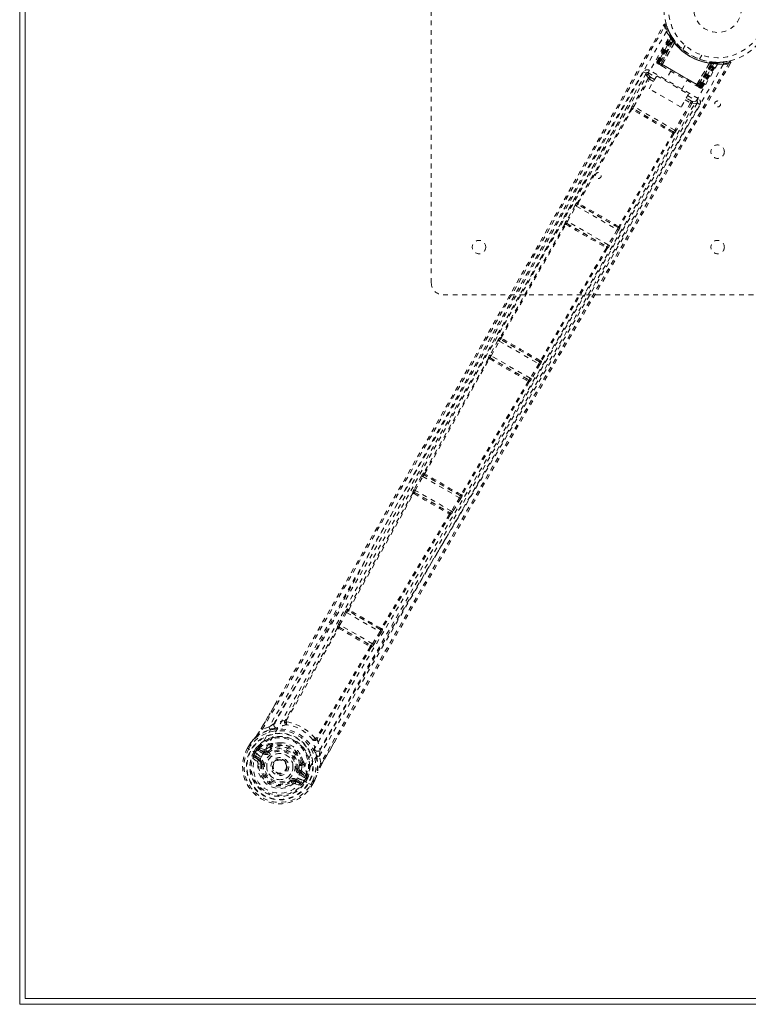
# Model space of a CAD drawing. Header units: inches. Extents: x 17.8 to 113.3, y 41.2 to 83.
# Tile 1 of 7: x 17.8 to 33.1, y 41.2 to 61.8. Entities that reach past the tile are written whole.
import ezdxf

# ---------------------------------------------------------------- set-up
doc = ezdxf.new("R2010")
doc.units = ezdxf.units.IN
doc.header["$MEASUREMENT"] = 0
doc.linetypes.add('SLD-Dashed', pattern=[0.075, 0.05, -0.025])
doc.linetypes.add('SLD-Solid', pattern=[0])

msp = doc.modelspace()

# ---------------------------------------------------------------- linework, layer by layer
at = {"color": 7, "linetype": 'SLD-Solid', "lineweight": 15}
for p, q in [((17.833, 41.206), (17.833, 82.956)), ((17.951, 41.324), (17.951, 82.837)), ((17.951, 82.837), (17.951, 41.324)), ((113.215, 41.324), (17.951, 41.324)), ((17.951, 41.324), (113.215, 41.324)), ((113.333, 41.206), (17.833, 41.206))]:
    msp.add_line(p, q, dxfattribs=at)
at = {"color": 7, "linetype": 'SLD-Dashed', "lineweight": 0}
for p, q in [((26.458, 56.331), (26.458, 67.831)), ((31.479, 61.522), (31.471, 61.536)), ((31.482, 61.515), (31.474, 61.529)), ((31.187, 60.972), (31.471, 61.507)), ((31.198, 60.965), (31.479, 61.493)), ((31.492, 61.477), (31.213, 60.953)), ((31.214, 60.956), (31.49, 61.474)), ((31.22, 60.952), (31.499, 61.435)), ((31.232, 60.946), (31.507, 61.423)), ((31.519, 61.406), (31.248, 60.936)), ((31.272, 60.922), (31.531, 61.41)), ((31.532, 61.409), (31.273, 60.922)), ((31.297, 60.908), (31.554, 61.365)), ((31.556, 61.361), (31.299, 60.907)), ((31.479, 61.493), (31.471, 61.507)), ((31.53, 61.441), (31.489, 61.504)), ((31.531, 61.41), (31.49, 61.474)), ((31.519, 61.406), (31.542, 61.423)), ((31.524, 61.449), (31.523, 61.451)), ((31.531, 61.44), (31.53, 61.441)), ((31.532, 61.438), (31.531, 61.439)), ((31.531, 61.41), (31.532, 61.409)), ((31.556, 61.361), (31.554, 61.365)), ((31.573, 61.382), (31.569, 61.387)), ((31.78, 61.306), (31.732, 61.222)), ((32.078, 61.022), (32.126, 61.106)), ((31.187, 60.972), (31.198, 60.965)), ((31.232, 60.946), (31.198, 60.965)), ((31.214, 60.956), (31.272, 60.922)), ((32.1, 60.444), (31.221, 60.952)), ((31.226, 60.916), (31.273, 60.889)), ((31.232, 60.946), (32.088, 60.451)), ((32.072, 60.46), (31.248, 60.936)), ((31.273, 60.922), (31.272, 60.922)), ((31.297, 60.908), (31.299, 60.907)), ((32.021, 60.49), (32.286, 60.94)), ((32.29, 60.94), (32.023, 60.489)), ((32.047, 60.475), (32.339, 60.943)), ((32.341, 60.943), (32.048, 60.474)), ((32.072, 60.46), (32.344, 60.93)), ((32.088, 60.451), (32.364, 60.928)), ((32.379, 60.927), (32.1, 60.444)), ((32.104, 60.438), (32.419, 60.942)), ((32.106, 60.441), (32.417, 60.939)), ((32.122, 60.432), (32.439, 60.939)), ((32.134, 60.425), (32.455, 60.939)), ((32.29, 60.94), (32.286, 60.94)), ((32.316, 60.964), (32.35, 60.96)), ((32.339, 60.943), (32.341, 60.943)), ((32.417, 60.939), (32.341, 60.943)), ((32.347, 60.959), (32.344, 60.93)), ((32.365, 60.957), (32.367, 60.957)), ((32.368, 60.957), (32.367, 60.957)), ((32.443, 60.953), (32.368, 60.957)), ((32.381, 60.956), (32.379, 60.927)), ((32.436, 60.954), (32.556, 60.957)), ((32.455, 60.939), (32.439, 60.939)), ((32.48, 60.953), (32.464, 60.953)), ((32.583, 60.96), (32.559, 60.956)), ((32.564, 60.958), (32.696, 60.978)), ((32.728, 60.934), (32.702, 60.949)), ((30.959, 60.724), (30.906, 60.754)), ((30.958, 60.722), (30.957, 60.721)), ((30.966, 60.733), (30.959, 60.724)), ((30.966, 60.733), (30.96, 60.725)), ((31, 60.735), (31.164, 60.641)), ((32.053, 60.197), (31.03, 60.787)), ((31.477, 60.771), (31.361, 60.569)), ((31.004, 60.615), (30.675, 60.042)), ((30.701, 60.028), (31.03, 60.6)), ((31.025, 60.4), (31.182, 60.672)), ((31.113, 60.552), (31.03, 60.6)), ((31.135, 60.591), (31.051, 60.64)), ((31.182, 60.672), (31.848, 60.288)), ((31.698, 60.374), (31.815, 60.576)), ((32.021, 60.49), (32.023, 60.489)), ((31.691, 60.016), (31.025, 60.4)), ((31.848, 60.288), (31.691, 60.016)), ((32.007, 60.465), (32.001, 60.468)), ((32.019, 60.458), (32.066, 60.431)), ((32.048, 60.474), (32.047, 60.475)), ((32.048, 60.474), (32.106, 60.441)), ((32.086, 60.421), (32.1, 60.444)), ((32.134, 60.425), (32.1, 60.444)), ((32.122, 60.432), (32.134, 60.425)), ((31.89, 60.103), (31.559, 59.533)), ((31.916, 60.088), (31.585, 59.518)), ((31.779, 60.168), (31.89, 60.103)), ((31.914, 60.141), (31.801, 60.206)), ((31.83, 60.256), (32.023, 60.145)), ((32.031, 60.101), (32.032, 60.102)), ((32.033, 60.104), (32.037, 60.114)), ((32.033, 60.105), (32.037, 60.114)), ((32.085, 60.073), (32.033, 60.104)), ((30.646, 59.973), (29.519, 58.018)), ((29.537, 58.006), (30.664, 59.962)), ((30.645, 59.974), (30.646, 59.973)), ((30.686, 59.984), (30.686, 59.985)), ((31.53, 59.498), (30.686, 59.985)), ((31.559, 59.533), (30.701, 60.028)), ((31.52, 59.467), (30.39, 57.514)), ((31.539, 59.457), (30.409, 57.504)), ((31.53, 59.498), (31.529, 59.498)), ((31.54, 59.457), (31.539, 59.457)), ((29.519, 58.018), (29.515, 58.018)), ((29.471, 57.957), (29.288, 57.634)), ((29.314, 57.62), (29.497, 57.942)), ((29.497, 57.942), (30.355, 57.447)), ((29.526, 57.977), (29.53, 57.977)), ((30.371, 57.489), (29.526, 57.977)), ((29.533, 57.975), (29.534, 57.975)), ((30.167, 57.127), (29.314, 57.62)), ((29.259, 57.564), (27.904, 55.187)), ((27.922, 55.175), (29.277, 57.552)), ((29.258, 57.565), (29.259, 57.564)), ((29.3, 57.575), (29.299, 57.577)), ((29.299, 57.577), (30.138, 57.092)), ((29.303, 57.573), (29.303, 57.573)), ((30.355, 57.447), (30.167, 57.127)), ((30.38, 57.432), (30.193, 57.112)), ((30.365, 57.495), (30.366, 57.495)), ((30.369, 57.493), (30.371, 57.489)), ((30.409, 57.504), (30.412, 57.5)), ((30.127, 57.061), (28.746, 54.699)), ((30.147, 57.051), (28.766, 54.69)), ((30.132, 57.094), (30.132, 57.094)), ((30.138, 57.092), (30.136, 57.092)), ((30.148, 57.051), (30.147, 57.051)), ((38.208, 56.081), (26.708, 56.081)), ((27.856, 55.126), (27.684, 54.818)), ((27.904, 55.187), (27.899, 55.188)), ((27.91, 55.147), (27.915, 55.147)), ((28.728, 54.675), (27.91, 55.147)), ((27.918, 55.145), (27.918, 55.145)), ((27.71, 54.803), (27.882, 55.111)), ((27.882, 55.111), (28.711, 54.633)), ((27.655, 54.747), (26.304, 52.344)), ((26.323, 52.331), (27.673, 54.735)), ((27.654, 54.749), (27.655, 54.747)), ((27.696, 54.759), (27.695, 54.76)), ((27.695, 54.76), (28.5, 54.295)), ((27.7, 54.756), (27.699, 54.756)), ((28.53, 54.33), (27.71, 54.803)), ((28.711, 54.633), (28.53, 54.33)), ((28.736, 54.618), (28.556, 54.315)), ((28.722, 54.681), (28.722, 54.681)), ((28.725, 54.679), (28.728, 54.675)), ((28.766, 54.69), (28.769, 54.685)), ((28.495, 54.297), (28.495, 54.297)), ((28.5, 54.295), (28.499, 54.295)), ((28.489, 54.264), (27.083, 51.893)), ((28.509, 54.254), (27.103, 51.883)), ((28.511, 54.254), (28.509, 54.254)), ((26.254, 52.283), (26.097, 51.996)), ((26.123, 51.981), (26.28, 52.269)), ((26.28, 52.269), (27.05, 51.824)), ((26.304, 52.344), (26.297, 52.345)), ((26.308, 52.304), (26.315, 52.304)), ((27.067, 51.866), (26.308, 52.304)), ((26.068, 51.926), (26.069, 51.924)), ((26.111, 51.936), (26.109, 51.938)), ((26.109, 51.938), (26.849, 51.511)), ((26.88, 51.545), (26.123, 51.981)), ((27.05, 51.824), (26.88, 51.545)), ((27.063, 51.872), (27.067, 51.866)), ((27.103, 51.883), (27.107, 51.877)), ((27.075, 51.809), (26.905, 51.529)), ((26.849, 51.511), (26.846, 51.511)), ((26.859, 51.469), (26.857, 51.469)), ((24.657, 49.433), (24.516, 49.174)), ((24.542, 49.16), (24.683, 49.419)), ((24.683, 49.419), (25.381, 49.016)), ((24.713, 49.492), (24.701, 49.494)), ((24.713, 49.454), (24.724, 49.452)), ((25.396, 49.059), (24.713, 49.454)), ((24.734, 49.472), (24.734, 49.472)), ((24.516, 49.174), (24.504, 49.149)), ((25.227, 48.765), (24.542, 49.16)), ((24.493, 49.099), (23.401, 47.167)), ((23.42, 47.153), (24.512, 49.086)), ((24.49, 49.103), (24.493, 49.099)), ((24.52, 49.087), (24.52, 49.087)), ((24.534, 49.111), (24.531, 49.115)), ((24.531, 49.115), (25.193, 48.733)), ((25.381, 49.016), (25.227, 48.765)), ((25.406, 49.001), (25.252, 48.749)), ((25.389, 49.068), (25.396, 49.059)), ((25.429, 49.078), (25.436, 49.07)), ((25.193, 48.733), (25.189, 48.734)), ((25.252, 48.749), (25.237, 48.726)), ((25.178, 48.702), (24.05, 46.789)), ((25.199, 48.692), (24.072, 46.78)), ((25.203, 48.691), (25.199, 48.692)), ((22.893, 46.985), (23.18, 47.482)), ((23.388, 47.154), (23.388, 47.154)), ((23.419, 47.153), (23.419, 47.152)), ((23.06, 47.022), (22.919, 46.971)), ((22.67, 46.683), (22.672, 46.687)), ((23.115, 46.66), (23.135, 46.671)), ((24.05, 46.788), (24.05, 46.789)), ((24.066, 46.763), (24.066, 46.763)), ((24.472, 46.775), (24.168, 46.249)), ((22.606, 46.576), (22.646, 46.643)), ((22.606, 46.576), (22.61, 46.574)), ((22.648, 46.643), (22.608, 46.575)), ((22.656, 46.547), (22.61, 46.574)), ((22.671, 46.628), (22.632, 46.561)), ((22.646, 46.643), (22.646, 46.643)), ((22.802, 46.463), (22.656, 46.547)), ((22.737, 46.5), (22.774, 46.563)), ((22.799, 46.547), (22.763, 46.486)), ((22.768, 46.483), (22.763, 46.486)), ((22.806, 46.549), (22.768, 46.483)), ((22.768, 46.483), (22.768, 46.483)), ((22.774, 46.563), (22.775, 46.564)), ((22.775, 46.564), (22.799, 46.548)), ((22.8, 46.548), (22.816, 46.569)), ((22.8, 46.548), (22.814, 46.562)), ((22.802, 46.463), (22.802, 46.463)), ((22.814, 46.562), (22.806, 46.549)), ((22.835, 46.58), (22.831, 46.578)), ((22.943, 46.457), (22.831, 46.522)), ((22.835, 46.58), (22.848, 46.584)), ((22.835, 46.58), (22.835, 46.58)), ((22.846, 46.548), (22.97, 46.504)), ((22.958, 46.483), (22.846, 46.548)), ((22.849, 46.584), (22.848, 46.584)), ((22.849, 46.584), (22.849, 46.584)), ((22.96, 46.545), (22.849, 46.584)), ((22.943, 46.457), (22.958, 46.483)), ((22.97, 46.504), (22.958, 46.483)), ((23.079, 46.609), (22.995, 46.551)), ((23.117, 46.567), (23.039, 46.513)), ((23.039, 46.513), (23.056, 46.489)), ((23.099, 46.642), (23.079, 46.609)), ((23.117, 46.628), (23.098, 46.594)), ((22.722, 46.367), (22.813, 46.288)), ((22.857, 46.308), (22.766, 46.384)), ((22.766, 46.384), (22.867, 46.325)), ((22.781, 46.41), (22.882, 46.351)), ((22.828, 46.248), (22.887, 46.24)), ((22.857, 46.308), (22.867, 46.325)), ((22.887, 46.24), (22.887, 46.248)), ((22.911, 46.237), (22.887, 46.24)), ((23.144, 46.26), (23.148, 46.268)), ((23.148, 46.268), (23.156, 46.28)), ((23.727, 46.231), (23.746, 46.265)), ((23.768, 46.255), (23.749, 46.222)), ((23.775, 46.301), (23.776, 46.279)), ((24.143, 46.265), (24.117, 46.412)), ((23.657, 46.143), (23.686, 46.139)), ((23.686, 46.139), (23.694, 46.235)), ((23.686, 46.139), (23.687, 46.116)), ((23.713, 46.076), (23.701, 46.054)), ((23.812, 45.99), (23.701, 46.054)), ((23.713, 46.076), (23.812, 45.99)), ((23.753, 46.087), (23.843, 46.01)), ((24.079, 46.074), (24.073, 46.057)), ((23.526, 45.871), (23.511, 45.89)), ((23.599, 45.879), (23.61, 45.897)), ((23.71, 45.838), (23.599, 45.879)), ((23.604, 45.831), (23.719, 45.792)), ((23.61, 45.897), (23.71, 45.838)), ((23.625, 45.923), (23.725, 45.864)), ((23.797, 45.964), (23.686, 46.028)), ((23.761, 45.909), (23.887, 45.836)), ((23.761, 45.909), (23.761, 45.909)), ((23.833, 45.956), (23.795, 45.889)), ((23.795, 45.889), (23.8, 45.887)), ((23.8, 45.887), (23.835, 45.949)), ((23.862, 45.935), (23.826, 45.872)), ((23.841, 45.969), (23.833, 45.956)), ((23.836, 45.95), (23.841, 45.969)), ((23.836, 45.949), (23.862, 45.936)), ((23.846, 45.997), (23.843, 46.01)), ((23.847, 45.992), (23.846, 45.996)), ((23.862, 45.936), (23.862, 45.935)), ((23.887, 45.836), (23.907, 45.825)), ((23.931, 45.811), (23.969, 45.878)), ((23.955, 45.796), (23.995, 45.865)), ((23.957, 45.796), (23.995, 45.864)), ((23.995, 45.864), (23.995, 45.864)), ((24.018, 45.905), (24.02, 45.909)), ((23.907, 45.825), (23.953, 45.798)), ((23.953, 45.798), (23.957, 45.796))]:
    msp.add_line(p, q, dxfattribs=at)
at = {"color": 7, "linetype": 'SLD-Dashed', "lineweight": 0, "flags": 128}
for points in [[(22.919, 46.971), (23.59, 48.126), (24.267, 49.298), (24.954, 50.493), (25.613, 51.644), (26.291, 52.83), (26.967, 54.016), (27.611, 55.146), (28.182, 56.149), (28.581, 56.849), (29.236, 58.001), (29.801, 58.994), (30.34, 59.941), (30.859, 60.852), (31.356, 61.726)], [(23.18, 47.482), (25.018, 50.664), (27.125, 54.354), (29.228, 58.047), (31.33, 61.741)], [(31.33, 61.741), (31.331, 61.74), (31.332, 61.74), (31.338, 61.737), (31.346, 61.732), (31.351, 61.729), (31.356, 61.726)], [(31.382, 61.734), (31.378, 61.741), (31.372, 61.747), (31.365, 61.752), (31.358, 61.754), (31.35, 61.755), (31.343, 61.753), (31.337, 61.749), (31.332, 61.743)], [(31.386, 61.6), (30.163, 59.486), (28.945, 57.369), (27.737, 55.249), (26.541, 53.124), (25.608, 51.453), (24.678, 49.783), (23.746, 48.117), (22.802, 46.463)], [(31.471, 61.536), (31.472, 61.534), (31.472, 61.534)], [(22.894, 46.389), (23.854, 48.071), (24.8, 49.763), (25.743, 51.461), (26.689, 53.16), (27.643, 54.857), (28.903, 57.074), (30.174, 59.287), (31.453, 61.498)], [(31.569, 61.387), (31.57, 61.385), (31.57, 61.383), (31.569, 61.381), (31.567, 61.378), (31.565, 61.375), (31.562, 61.372), (31.558, 61.368), (31.554, 61.365)], [(32.456, 60.918), (31.239, 58.806), (30.017, 56.699), (28.787, 54.598), (27.546, 52.505), (26.566, 50.866), (25.585, 49.23), (24.61, 47.594), (23.651, 45.952)], [(32.578, 60.912), (31.359, 58.795), (30.134, 56.683), (28.902, 54.576), (27.661, 52.478), (26.68, 50.834), (25.698, 49.194), (24.722, 47.554), (23.761, 45.909)], [(32.702, 60.949), (32.23, 60.142), (31.739, 59.303), (31.229, 58.433), (30.84, 57.769), (30.789, 57.681), (30.737, 57.593), (30.685, 57.504), (30.633, 57.415), (30.581, 57.326), (30.518, 57.218), (30.332, 56.902), (30.163, 56.613), (30.01, 56.351), (29.873, 56.117), (29.616, 55.679), (29.391, 55.295), (29.059, 54.728), (28.756, 54.21), (28.483, 53.743), (28.176, 53.218), (27.863, 52.683), (27.259, 51.648), (26.616, 50.546), (25.997, 49.481), (25.375, 48.407), (24.75, 47.324), (24.143, 46.265)], [(32.728, 60.934), (30.581, 57.266), (28.433, 53.599), (26.292, 49.929), (24.472, 46.775)], [(31.22, 60.952), (31.207, 60.96), (31.196, 60.966), (31.192, 60.969), (31.189, 60.97), (31.187, 60.972)], [(31.21, 60.925), (31.21, 60.925), (31.212, 60.923), (31.215, 60.922), (31.218, 60.92)], [(31.248, 60.936), (31.241, 60.94), (31.235, 60.944), (31.228, 60.948), (31.223, 60.951), (31.219, 60.953), (31.216, 60.955), (31.214, 60.956), (31.214, 60.956)], [(31.273, 60.922), (31.276, 60.92), (31.281, 60.917), (31.288, 60.913), (31.297, 60.908)], [(31.291, 60.878), (31.289, 60.882), (31.289, 60.889), (31.292, 60.898), (31.297, 60.908)], [(31.299, 60.907), (31.478, 60.803), (31.66, 60.698), (31.842, 60.593), (32.021, 60.49)], [(32.302, 60.964), (32.3, 60.964), (32.299, 60.962), (32.297, 60.96), (32.296, 60.957), (32.294, 60.954), (32.293, 60.95), (32.291, 60.945), (32.29, 60.94)], [(32.399, 60.955), (32.39, 60.954), (32.381, 60.953)], [(30.906, 60.754), (30.604, 60.223), (30.284, 59.661), (29.947, 59.068), (29.592, 58.444), (29.225, 57.799), (29.175, 57.713), (29.126, 57.626), (29.076, 57.538), (29.026, 57.45), (28.975, 57.361), (28.912, 57.25), (28.721, 56.915), (28.552, 56.617), (28.403, 56.356), (28.275, 56.131), (28.205, 56.008), (28.143, 55.899), (28.09, 55.805), (28.045, 55.726), (28.008, 55.662), (27.981, 55.613), (27.916, 55.5), (27.83, 55.348), (27.571, 54.894), (27.333, 54.475), (27.219, 54.275), (27.111, 54.085), (27.007, 53.903), (26.878, 53.677), (26.749, 53.449), (26.622, 53.227), (26.499, 53.011), (25.944, 52.039), (25.354, 51.006), (24.787, 50.016), (24.212, 49.015), (23.63, 48.007), (23.06, 47.022)], [(30.959, 60.724), (29.016, 57.312), (27.074, 53.9), (25.128, 50.49), (23.167, 47.089)], [(30.959, 60.724), (30.964, 60.688), (31.01, 60.629)], [(31.03, 60.787), (31.018, 60.768), (31.009, 60.751), (31.002, 60.74), (31, 60.735)], [(31.051, 60.64), (31.005, 60.699), (31, 60.735)], [(31.285, 60.882), (31.285, 60.881), (31.287, 60.881), (31.288, 60.88), (31.291, 60.878)], [(31.291, 60.878), (31.467, 60.776), (31.646, 60.673), (31.824, 60.57), (32, 60.469)], [(31.004, 60.615), (31.007, 60.613), (31.013, 60.61), (31.021, 60.605), (31.03, 60.6)], [(32.023, 60.489), (32.02, 60.484), (32.017, 60.479), (32.014, 60.475), (32.011, 60.472), (32.008, 60.47), (32.005, 60.468), (32.003, 60.468), (32.001, 60.468)], [(32.023, 60.489), (32.032, 60.483), (32.04, 60.479), (32.045, 60.476), (32.047, 60.475)], [(32.106, 60.441), (32.106, 60.441), (32.104, 60.442), (32.101, 60.444), (32.097, 60.446), (32.092, 60.449), (32.086, 60.453), (32.079, 60.456), (32.072, 60.46)], [(32.073, 60.426), (32.077, 60.424), (32.079, 60.423), (32.081, 60.422), (32.082, 60.422)], [(32.088, 60.451), (32.101, 60.444), (32.112, 60.438), (32.119, 60.433), (32.122, 60.432)], [(24.117, 46.412), (24.495, 47.069), (24.891, 47.757), (25.307, 48.476), (25.742, 49.226), (26.17, 49.962), (26.531, 50.581), (26.876, 51.173), (27.247, 51.809), (27.644, 52.488), (27.766, 52.696), (27.89, 52.908), (28.016, 53.124), (28.126, 53.312), (28.215, 53.464), (28.309, 53.624), (28.407, 53.792), (28.509, 53.967), (28.716, 54.32), (28.938, 54.7), (29.177, 55.107), (29.224, 55.187), (29.235, 55.207), (29.244, 55.222), (29.256, 55.241), (29.27, 55.267), (29.288, 55.297), (29.309, 55.333), (29.383, 55.46), (29.481, 55.626), (29.583, 55.8), (29.701, 56.002), (29.837, 56.233), (29.895, 56.332), (29.955, 56.436), (30.018, 56.543), (30.084, 56.656), (30.126, 56.727), (30.166, 56.796), (30.588, 57.516), (30.995, 58.211), (31.38, 58.868), (31.743, 59.489), (32.085, 60.073)], [(24.121, 46.539), (26.086, 49.937), (28.065, 53.327), (30.049, 56.715), (32.033, 60.104)], [(30.676, 60.229), (30.457, 59.843), (30.175, 59.348), (29.912, 58.886), (29.668, 58.458), (29.448, 58.07), (29.246, 57.716), (29.063, 57.394), (28.899, 57.105), (28.674, 56.71), (28.527, 56.452)], [(31.916, 60.088), (31.913, 60.09), (31.907, 60.093), (31.9, 60.098), (31.89, 60.103)], [(32.023, 60.145), (31.988, 60.132), (31.914, 60.141)], [(32.033, 60.104), (31.999, 60.09), (31.925, 60.1)], [(32.023, 60.145), (32.023, 60.146), (32.025, 60.149), (32.028, 60.154), (32.032, 60.161), (32.036, 60.168), (32.041, 60.177), (32.047, 60.187), (32.053, 60.197)], [(30.686, 59.984), (30.68, 59.987), (30.674, 59.987), (30.668, 59.986), (30.663, 59.983), (30.661, 59.979), (30.66, 59.973), (30.661, 59.967), (30.664, 59.962)], [(31.518, 59.474), (31.308, 59.595), (31.095, 59.719), (30.881, 59.842), (30.672, 59.963)], [(30.701, 60.028), (30.692, 60.033), (30.684, 60.038), (30.678, 60.041), (30.675, 60.042)], [(31.525, 59.5), (31.423, 59.558), (31.32, 59.618), (31.217, 59.678), (31.113, 59.738), (31.018, 59.793), (30.923, 59.848), (30.831, 59.9), (30.76, 59.941), (30.69, 59.982)], [(31.52, 59.467), (31.52, 59.471), (31.519, 59.473), (31.518, 59.474), (31.518, 59.474)], [(31.52, 59.467), (31.527, 59.468), (31.532, 59.47), (31.537, 59.473), (31.539, 59.478), (31.54, 59.483), (31.538, 59.488), (31.534, 59.494), (31.529, 59.498)], [(31.585, 59.518), (31.584, 59.518), (31.582, 59.519), (31.579, 59.521), (31.576, 59.522), (31.572, 59.525), (31.568, 59.527), (31.564, 59.53), (31.559, 59.533)], [(29.537, 58.006), (29.531, 58.006), (29.526, 58.004), (29.522, 58.001), (29.519, 57.996), (29.519, 57.991), (29.521, 57.986), (29.525, 57.981), (29.53, 57.977)], [(29.537, 58.006), (29.538, 58.002), (29.538, 58.001), (29.539, 58), (29.54, 57.999)], [(29.497, 57.942), (29.492, 57.945), (29.488, 57.947), (29.484, 57.95), (29.48, 57.952), (29.476, 57.954), (29.474, 57.955), (29.472, 57.956), (29.471, 57.957)], [(29.29, 57.633), (29.283, 57.624), (29.281, 57.62)], [(29.314, 57.62), (29.305, 57.625), (29.297, 57.629), (29.291, 57.633), (29.288, 57.634)], [(29.3, 57.575), (29.293, 57.578), (29.287, 57.579), (29.281, 57.577), (29.276, 57.574), (29.274, 57.57), (29.273, 57.564), (29.274, 57.558), (29.277, 57.552)], [(29.284, 57.554), (29.284, 57.554), (29.283, 57.554), (29.281, 57.554), (29.277, 57.552)], [(30.38, 57.432), (30.379, 57.432), (30.378, 57.433), (30.375, 57.435), (30.372, 57.437), (30.368, 57.439), (30.364, 57.441), (30.359, 57.444), (30.355, 57.447)], [(30.369, 57.493), (30.375, 57.49), (30.381, 57.49), (30.386, 57.491), (30.391, 57.493), (30.393, 57.497), (30.394, 57.503), (30.393, 57.508), (30.39, 57.514)], [(30.383, 57.513), (30.384, 57.512), (30.385, 57.512), (30.387, 57.512), (30.39, 57.514)], [(30.127, 57.061), (30.127, 57.065), (30.126, 57.067), (30.125, 57.068), (30.125, 57.068)], [(30.127, 57.061), (30.134, 57.061), (30.14, 57.063), (30.144, 57.067), (30.147, 57.072), (30.147, 57.077), (30.145, 57.083), (30.141, 57.088), (30.136, 57.092)], [(30.193, 57.112), (30.19, 57.114), (30.184, 57.117), (30.176, 57.122), (30.167, 57.127)], [(30.184, 57.099), (30.186, 57.102), (30.191, 57.113)], [(27.882, 55.111), (27.877, 55.114), (27.873, 55.116), (27.868, 55.119), (27.865, 55.121), (27.861, 55.123), (27.859, 55.124), (27.857, 55.125), (27.856, 55.126)], [(27.922, 55.175), (27.916, 55.175), (27.911, 55.173), (27.907, 55.17), (27.904, 55.166), (27.904, 55.161), (27.906, 55.156), (27.91, 55.151), (27.915, 55.147)], [(27.922, 55.175), (27.922, 55.172), (27.923, 55.17), (27.924, 55.169), (27.925, 55.169)], [(27.696, 54.759), (27.689, 54.761), (27.683, 54.762), (27.677, 54.761), (27.672, 54.758), (27.669, 54.753), (27.669, 54.747), (27.67, 54.741), (27.673, 54.735)], [(27.681, 54.736), (27.68, 54.737), (27.679, 54.737), (27.677, 54.737), (27.673, 54.735)], [(27.686, 54.817), (27.678, 54.806), (27.675, 54.801)], [(27.71, 54.803), (27.701, 54.808), (27.693, 54.813), (27.687, 54.816), (27.684, 54.818)], [(28.736, 54.618), (28.735, 54.618), (28.734, 54.619), (28.731, 54.621), (28.728, 54.622), (28.724, 54.625), (28.72, 54.627), (28.715, 54.63), (28.711, 54.633)], [(28.725, 54.679), (28.731, 54.677), (28.737, 54.676), (28.743, 54.677), (28.747, 54.679), (28.749, 54.683), (28.75, 54.689), (28.749, 54.694), (28.746, 54.7)], [(28.739, 54.698), (28.74, 54.698), (28.741, 54.698), (28.743, 54.698), (28.746, 54.7)], [(28.489, 54.264), (28.496, 54.264), (28.502, 54.266), (28.507, 54.27), (28.51, 54.274), (28.51, 54.28), (28.508, 54.286), (28.504, 54.291), (28.499, 54.295)], [(28.556, 54.315), (28.553, 54.316), (28.547, 54.32), (28.539, 54.325), (28.53, 54.33)], [(28.545, 54.299), (28.548, 54.303), (28.554, 54.316)], [(28.489, 54.264), (28.489, 54.268), (28.488, 54.27), (28.488, 54.271), (28.487, 54.271)], [(26.28, 52.269), (26.276, 52.271), (26.271, 52.274), (26.267, 52.276), (26.263, 52.278), (26.26, 52.28), (26.257, 52.281), (26.255, 52.282), (26.254, 52.283)], [(26.323, 52.331), (26.317, 52.331), (26.311, 52.33), (26.307, 52.327), (26.305, 52.322), (26.305, 52.318), (26.307, 52.312), (26.31, 52.308), (26.315, 52.304)], [(26.069, 51.924), (25.391, 50.707), (24.713, 49.492)], [(24.732, 49.478), (25.41, 50.694), (26.088, 51.911)], [(26.111, 51.936), (26.104, 51.938), (26.097, 51.939), (26.091, 51.938), (26.087, 51.934), (26.084, 51.929), (26.083, 51.923), (26.085, 51.917), (26.088, 51.911)], [(26.099, 51.995), (26.091, 51.983), (26.088, 51.979)], [(26.096, 51.912), (26.095, 51.913), (26.094, 51.913), (26.092, 51.913), (26.088, 51.911)], [(26.123, 51.981), (26.114, 51.986), (26.106, 51.991), (26.1, 51.994), (26.097, 51.996)], [(27.075, 51.809), (27.074, 51.81), (27.073, 51.811), (27.07, 51.812), (27.067, 51.814), (27.063, 51.816), (27.059, 51.819), (27.054, 51.822), (27.05, 51.824)], [(27.063, 51.872), (27.069, 51.87), (27.075, 51.869), (27.08, 51.87), (27.084, 51.873), (27.087, 51.877), (27.087, 51.882), (27.086, 51.887), (27.083, 51.892)], [(27.076, 51.891), (27.077, 51.891), (27.078, 51.891), (27.08, 51.891), (27.083, 51.892)], [(26.836, 51.479), (26.121, 50.283), (25.408, 49.088)], [(26.857, 51.469), (26.142, 50.273), (25.429, 49.078)], [(26.836, 51.479), (26.843, 51.479), (26.849, 51.481), (26.854, 51.485), (26.857, 51.49), (26.858, 51.495), (26.856, 51.501), (26.852, 51.507), (26.846, 51.511)], [(26.905, 51.529), (26.903, 51.531), (26.897, 51.534), (26.889, 51.539), (26.88, 51.545)], [(26.895, 51.513), (26.897, 51.517), (26.903, 51.53)], [(24.683, 49.419), (24.678, 49.422), (24.674, 49.424), (24.669, 49.427), (24.666, 49.429), (24.662, 49.43), (24.66, 49.432), (24.658, 49.433), (24.657, 49.433)], [(24.732, 49.478), (24.726, 49.478), (24.72, 49.477), (24.716, 49.474), (24.714, 49.47), (24.714, 49.465), (24.715, 49.46), (24.719, 49.456), (24.724, 49.452)], [(24.542, 49.16), (24.533, 49.165), (24.525, 49.17), (24.519, 49.173), (24.516, 49.174)], [(24.534, 49.111), (24.528, 49.114), (24.521, 49.115), (24.515, 49.113), (24.511, 49.11), (24.508, 49.105), (24.507, 49.099), (24.509, 49.092), (24.512, 49.086)], [(24.52, 49.087), (24.519, 49.088), (24.518, 49.088), (24.516, 49.088), (24.512, 49.086)], [(25.406, 49.001), (25.405, 49.001), (25.403, 49.002), (25.401, 49.004), (25.398, 49.006), (25.394, 49.008), (25.39, 49.011), (25.386, 49.013), (25.381, 49.016)], [(25.389, 49.068), (25.394, 49.066), (25.4, 49.065), (25.405, 49.066), (25.409, 49.068), (25.411, 49.072), (25.412, 49.077), (25.411, 49.083), (25.408, 49.088)], [(25.401, 49.087), (25.402, 49.087), (25.403, 49.086), (25.404, 49.087), (25.408, 49.088)], [(25.178, 48.702), (25.185, 48.702), (25.191, 48.704), (25.196, 48.707), (25.199, 48.712), (25.2, 48.718), (25.198, 48.724), (25.194, 48.729), (25.189, 48.734)], [(25.252, 48.749), (25.249, 48.751), (25.244, 48.755), (25.235, 48.76), (25.227, 48.765)], [(25.178, 48.702), (25.177, 48.706), (25.176, 48.708), (25.176, 48.709), (25.175, 48.709)], [(23.183, 47.481), (23.061, 47.271), (22.894, 46.985)], [(23.388, 47.154), (23.276, 47.128), (23.167, 47.089)], [(23.388, 47.154), (23.385, 47.144), (23.384, 47.134), (23.387, 47.125), (23.392, 47.119), (23.4, 47.116), (23.409, 47.116), (23.418, 47.119), (23.427, 47.126)], [(22.781, 46.816), (22.928, 46.91), (23.076, 46.966)], [(22.801, 46.843), (22.832, 46.887), (22.893, 46.985)], [(22.893, 46.985), (22.893, 46.985), (22.894, 46.985), (22.896, 46.984), (22.899, 46.982), (22.903, 46.98), (22.908, 46.978), (22.913, 46.974), (22.919, 46.971)], [(23.203, 46.995), (23.215, 46.998), (23.223, 47)], [(22.673, 46.687), (22.674, 46.688), (22.674, 46.687), (22.675, 46.686), (22.674, 46.685), (22.671, 46.677), (22.669, 46.673), (22.67, 46.672), (22.67, 46.67), (22.673, 46.668), (22.674, 46.666), (22.675, 46.664), (22.675, 46.662), (22.673, 46.656), (22.671, 46.651), (22.671, 46.647), (22.672, 46.637), (22.672, 46.633), (22.671, 46.628)], [(22.67, 46.683), (22.725, 46.753), (22.774, 46.807)], [(22.781, 46.816), (22.73, 46.76), (22.673, 46.687)], [(22.774, 46.807), (22.787, 46.823), (22.801, 46.843)], [(22.781, 46.816), (22.777, 46.812), (22.774, 46.807)], [(23.099, 46.642), (23.114, 46.66), (23.115, 46.66)], [(23.295, 46.688), (23.235, 46.689), (23.135, 46.671)], [(24.023, 46.781), (24.022, 46.771), (24.023, 46.761), (24.028, 46.753), (24.034, 46.748), (24.042, 46.747), (24.051, 46.749), (24.059, 46.754), (24.066, 46.763)], [(24.066, 46.763), (24.101, 46.652), (24.121, 46.539)], [(24.167, 46.25), (24.305, 46.491), (24.424, 46.699), (24.469, 46.777)], [(22.632, 46.561), (22.627, 46.564), (22.621, 46.567), (22.616, 46.57), (22.612, 46.573), (22.609, 46.574), (22.607, 46.576), (22.606, 46.576), (22.606, 46.576)], [(22.671, 46.628), (22.666, 46.631), (22.661, 46.634), (22.656, 46.637), (22.652, 46.64), (22.649, 46.641), (22.646, 46.642), (22.645, 46.643), (22.646, 46.643)], [(22.799, 46.548), (22.8, 46.548), (22.8, 46.548)], [(22.831, 46.522), (22.817, 46.533), (22.806, 46.549)], [(22.846, 46.548), (22.846, 46.547), (22.845, 46.545), (22.843, 46.543), (22.842, 46.54), (22.839, 46.536), (22.837, 46.531), (22.834, 46.527), (22.831, 46.522)], [(22.995, 46.551), (22.974, 46.542), (22.96, 46.545)], [(23.074, 46.465), (23.071, 46.47), (23.068, 46.474), (23.065, 46.478), (23.062, 46.482), (23.06, 46.485), (23.058, 46.487), (23.057, 46.489), (23.056, 46.489)], [(23.775, 46.301), (23.741, 46.397), (23.709, 46.449)], [(24.021, 46.522), (24.018, 46.534), (24.016, 46.543)], [(22.735, 46.416), (22.759, 46.417), (22.781, 46.41)], [(22.781, 46.41), (22.778, 46.405), (22.775, 46.4), (22.773, 46.395), (22.771, 46.392), (22.769, 46.388), (22.767, 46.386), (22.766, 46.384), (22.766, 46.384)], [(22.894, 46.389), (22.86, 46.317), (22.843, 46.238), (22.843, 46.157), (22.861, 46.076), (22.894, 45.999), (22.941, 45.93), (23.001, 45.87), (23.071, 45.821), (23.148, 45.785), (23.23, 45.763), (23.314, 45.757), (23.397, 45.766), (23.475, 45.792), (23.546, 45.832), (23.606, 45.887), (23.651, 45.952)], [(22.882, 46.351), (22.879, 46.346), (22.876, 46.342), (22.874, 46.337), (22.872, 46.333), (22.87, 46.33), (22.868, 46.328), (22.867, 46.326), (22.867, 46.325)], [(23.776, 46.279), (23.776, 46.278), (23.768, 46.255)], [(24.06, 46.398), (24.085, 46.242), (24.077, 46.067)], [(24.168, 46.249), (24.168, 46.249), (24.167, 46.25), (24.165, 46.251), (24.162, 46.253), (24.159, 46.255), (24.154, 46.258), (24.149, 46.261), (24.143, 46.265)], [(22.94, 46.233), (22.935, 46.234), (22.929, 46.235), (22.924, 46.235), (22.92, 46.236), (22.916, 46.236), (22.913, 46.237), (22.911, 46.237), (22.911, 46.237)], [(23.627, 46.146), (23.633, 46.146), (23.638, 46.145), (23.643, 46.144), (23.648, 46.144), (23.651, 46.143), (23.654, 46.143), (23.656, 46.143), (23.657, 46.143)], [(23.686, 46.028), (23.688, 46.033), (23.691, 46.038), (23.694, 46.042), (23.696, 46.046), (23.698, 46.05), (23.699, 46.052), (23.7, 46.054), (23.701, 46.054)], [(23.749, 46.222), (23.748, 46.175), (23.741, 46.12)], [(23.741, 46.12), (23.744, 46.098), (23.753, 46.087)], [(24.018, 45.905), (24.051, 45.988), (24.073, 46.057)], [(24.02, 45.909), (24.054, 45.995), (24.077, 46.067)], [(24.073, 46.057), (24.076, 46.062), (24.077, 46.067)], [(23.493, 45.914), (23.497, 45.91), (23.5, 45.905), (23.503, 45.901), (23.506, 45.898), (23.508, 45.895), (23.51, 45.892), (23.511, 45.891), (23.511, 45.89)], [(23.625, 45.923), (23.622, 45.918), (23.619, 45.913), (23.616, 45.908), (23.614, 45.905), (23.612, 45.901), (23.611, 45.899), (23.61, 45.897), (23.61, 45.897)], [(23.71, 45.838), (23.711, 45.839), (23.712, 45.841), (23.713, 45.843), (23.715, 45.846), (23.717, 45.85), (23.72, 45.855), (23.723, 45.859), (23.725, 45.864)], [(23.725, 45.864), (23.743, 45.849), (23.754, 45.828)], [(23.797, 45.964), (23.8, 45.969), (23.803, 45.973), (23.806, 45.978), (23.808, 45.982), (23.81, 45.985), (23.811, 45.987), (23.812, 45.989), (23.812, 45.99)], [(23.833, 45.956), (23.815, 45.957), (23.797, 45.964)], [(23.836, 45.95), (23.836, 45.949), (23.836, 45.949)], [(23.969, 45.879), (23.973, 45.882), (23.986, 45.887), (23.989, 45.89), (23.993, 45.894), (23.996, 45.898), (23.997, 45.899), (23.999, 45.899), (24.003, 45.899), (24.006, 45.898), (24.008, 45.898), (24.009, 45.899), (24.012, 45.902), (24.017, 45.909), (24.018, 45.91), (24.019, 45.911), (24.02, 45.91), (24.02, 45.909)], [(23.969, 45.878), (23.975, 45.876), (23.98, 45.873), (23.985, 45.87), (23.989, 45.867), (23.992, 45.866), (23.994, 45.864), (23.995, 45.864), (23.995, 45.864)], [(23.957, 45.796), (23.957, 45.796), (23.956, 45.797), (23.954, 45.798), (23.951, 45.8), (23.947, 45.802), (23.942, 45.805), (23.937, 45.808), (23.931, 45.811)]]:
    msp.add_lwpolyline(points, dxfattribs=at)
at = {"color": 7, "linetype": 'SLD-Dashed', "lineweight": 0}
for centre, radius in [((32.458, 62.081), 1.125), ((32.458, 62.081), 1.03), ((32.458, 62.081), 0.5), ((32.458, 60.081), 0.0625), ((32.458, 59.081), 0.141), ((29.958, 58.581), 0.0625), ((27.458, 57.081), 0.141), ((32.458, 57.081), 0.141), ((23.284, 46.19), 0.7), ((23.284, 46.19), 0.69), ((23.284, 46.19), 0.623), ((23.284, 46.19), 0.32), ((23.284, 46.19), 0.275), ((23.284, 46.19), 0.188), ((23.284, 46.19), 0.157), ((23.284, 46.19), 0.142), ((23.284, 46.19), 0.139), ((23.284, 46.19), 0.138)]:
    msp.add_circle(centre, radius, dxfattribs=at)
for centre, radius, start, end in [((31.356, 61.726), 0.03, 17.8307, 150.3467), ((32.459, 62.108), 1.187, 198.0285, 205.3526), ((30.916, 63.146), 1.486, 287.2328, 288.3888), ((32.458, 62.08), 1.157, 197.8168, 282.1804), ((32.445, 62.075), 1.113, 197.9401, 205.3763), ((31.412, 61.585), 0.03, 25.924, 149.6766), ((32.562, 62.29), 1.364, 210.3938, 215.5272), ((32.458, 62.081), 1.128, 205.3372, 210.4636), ((31.445, 61.521), 0.03, 331.9751, 28.9), ((31.448, 61.52), 0.0278, 324.9491, 29.3747), ((31.453, 61.507), 0.0299, 331.9038, 29.6765), ((32.239, 61.955), 0.875, 209.6584, 211.1508), ((31.482, 61.466), 0.043, 84.1926, 132.9819), ((32.474, 62.108), 1.19, 210.8729, 269.1272), ((32.261, 61.766), 0.831, 198.1876, 203.4923), ((32.244, 61.757), 0.809, 199.0475, 204.4133), ((32.458, 62.081), 1.128, 210.464, 269.5361), ((31.464, 61.489), 0.0299, 331.7923, 30.7323), ((32.449, 62.075), 1.117, 210.7378, 215.7086), ((31.471, 61.489), 0.0236, 321.9821, 25.2449), ((32.277, 61.767), 0.84, 200.4177, 205.4947), ((31.537, 61.396), 0.0549, 103.5948, 134.1763), ((32.458, 62.079), 1.155, 213.8886, 266.1118), ((31.562, 61.36), 0.0832, 111.4108, 131.4094), ((32.458, 62.079), 1.155, 214.6407, 265.3587), ((32.458, 62.079), 1.155, 215.661, 264.339), ((31.505, 61.424), 0.0297, 331.4765, 34.4679), ((31.506, 61.423), 0.0297, 331.4738, 34.5335), ((32.208, 61.72), 0.744, 204.7635, 208.543), ((31.54, 61.391), 0.0345, 298.962, 345.1308), ((32.44, 62.049), 1.12, 217.9112, 262.0887), ((31.213, 60.958), 0.03, 151.9893, 240.0023), ((31.291, 60.99), 0.104, 190.7235, 216.0477), ((31.225, 60.951), 0.03, 151.9677, 239.972), ((31.328, 61.102), 0.21, 232.329, 238.9893), ((33.186, 59.809), 2.274, 149.8051, 150.4801), ((31.241, 60.942), 0.03, 151.9262, 239.9405), ((31.264, 60.951), 0.0498, 174.3738, 233.5454), ((31.829, 60.598), 0.691, 149.8128, 152.2147), ((31.627, 60.709), 0.442, 149.086, 152.8444), ((31.298, 60.908), 0.0299, 151.7945, 239.8117), ((31.3, 60.908), 0.0299, 151.7979, 239.809), ((31.326, 60.884), 0.0354, 139.2738, 189.2304), ((32.32, 60.94), 0.0345, 134.8728, 181.0361), ((32.272, 61.678), 0.739, 271.4463, 275.2503), ((32.458, 62.08), 1.127, 262.0325, 265.3549), ((32.365, 60.927), 0.0297, 85.4597, 148.5238), ((32.366, 60.927), 0.0297, 85.5394, 148.5216), ((32.277, 61.771), 0.844, 274.5195, 279.569), ((32.458, 62.08), 1.127, 264.314, 269.2391), ((32.296, 60.943), 0.0701, 347.2946, 11.0865), ((32.286, 61.73), 0.806, 275.5743, 280.9646), ((32.285, 61.751), 0.829, 276.5039, 281.8162), ((32.458, 61.981), 1.028, 266.5871, 271.2094), ((32.443, 60.923), 0.0299, 89.2727, 148.1963), ((32.442, 60.925), 0.0281, 88.415, 151.1797), ((32.465, 60.923), 0.0299, 90.3279, 148.0947), ((32.458, 62.081), 1.128, 269.5365, 274.6623), ((32.414, 60.928), 0.043, 347.0566, 35.7687), ((32.459, 61.567), 0.614, 269.4344, 270.476), ((32.478, 60.926), 0.0272, 90.022, 152.6167), ((32.481, 60.923), 0.03, 91.11, 148.0189), ((32.587, 62.274), 1.362, 264.4702, 269.6089), ((32.461, 62.06), 1.107, 274.6, 281.8935), ((32.552, 60.927), 0.03, 330.3166, 94.0812), ((32.482, 62.095), 1.187, 274.6491, 281.9691), ((32.702, 60.949), 0.03, 329.6578, 102.1671), ((32.564, 60.935), 0.139, 5.9991, 18.3868), ((30.985, 60.709), 0.09, 60.0122, 150.356), ((30.985, 60.712), 0.0277, 56.8389, 132.3163), ((30.966, 60.64), 0.0454, 326.7982, 345.9131), ((31.036, 60.614), 0.03, 60.4101, 150.0315), ((30.808, 60.743), 0.263, 327.2263, 337.0261), ((31.988, 60.502), 0.0354, 290.763, 340.7268), ((32.022, 60.491), 0.0299, 240.1892, 328.2021), ((32.023, 60.49), 0.0299, 240.1885, 328.2043), ((31.689, 60.673), 0.438, 327.1422, 330.9286), ((32.077, 60.481), 0.0498, 246.4561, 305.623), ((32.081, 60.457), 0.03, 240.0625, 328.0699), ((31.34, 60.873), 0.859, 328.6648, 330.5967), ((32.173, 60.607), 0.205, 241.049, 247.9535), ((32.097, 60.447), 0.03, 240.0316, 328.0299), ((32.097, 60.525), 0.104, 263.9477, 289.2766), ((32.108, 60.441), 0.03, 240.0051, 328.0048), ((32.163, 59.959), 0.309, 143.6948, 152.0564), ((31.899, 60.115), 0.03, 329.9765, 59.5837), ((31.95, 60.073), 0.0372, 131.9545, 155.3196), ((32.01, 60.12), 0.0276, 347.5394, 63.1498), ((32.008, 60.119), 0.09, 329.6449, 59.9867), ((30.829, 59.934), 0.187, 144.8256, 167.9788), ((30.671, 59.958), 0.0301, 61.3827, 149.931), ((30.672, 59.958), 0.0301, 61.3922, 149.9224), ((30.783, 60.173), 0.243, 235.5865, 240.6976), ((30.669, 59.957), 0.00678, 65.3857, 133.7998), ((30.702, 59.952), 0.0324, 112.0723, 160.1206), ((30.757, 59.983), 0.0715, 141.4748, 178.5984), ((30.7, 60.002), 0.0227, 230.917, 242.356), ((31.493, 59.495), 0.0324, 319.8812, 7.9355), ((31.641, 59.671), 0.237, 239.2381, 244.4778), ((31.537, 59.519), 0.0232, 237.7927, 248.9441), ((31.513, 59.472), 0.0301, 330.0892, 58.6016), ((31.493, 59.559), 0.0713, 301.3375, 338.5779), ((31.514, 59.472), 0.0301, 330.0756, 58.6089), ((31.414, 59.596), 0.187, 312.022, 335.1753), ((29.657, 57.871), 0.204, 134.0772, 155.3091), ((29.541, 58.003), 0.0301, 150.6316, 239.5066), ((29.545, 58.003), 0.0301, 150.6306, 239.4855), ((29.616, 58.15), 0.164, 233.6027, 241.2056), ((29.569, 57.913), 0.0775, 124.1619, 158.2701), ((29.523, 57.957), 0.0212, 59.364, 69.7398), ((29.564, 57.98), 0.0306, 141.1912, 189.0628), ((13.241, 28.795), 33.421, 59.1768, 60.8233), ((12.57, 27.632), 34.787, 59.1981, 60.802), ((29.457, 57.518), 0.205, 145.5484, 166.714), ((29.377, 57.572), 0.0788, 143.2896, 176.9706), ((29.284, 57.55), 0.0301, 60.4998, 150.1954), ((29.285, 57.549), 0.0301, 60.51, 150.1898), ((29.347, 57.682), 0.147, 233.0019, 241.4716), ((29.316, 57.542), 0.0335, 112.4509, 159.7032), ((46.76, 86.852), 34.114, 239.1853, 240.8147), ((29.315, 57.594), 0.0237, 230.404, 240.6411), ((46.501, 86.403), 33.57, 239.1835, 240.8165), ((30.294, 57.495), 0.0775, 321.7308, 355.8332), ((30.355, 57.524), 0.0306, 290.9474, 338.7952), ((30.355, 57.477), 0.0211, 50.2386, 60.6722), ((30.383, 57.519), 0.0301, 240.5131, 329.3677), ((30.386, 57.515), 0.0301, 240.4967, 329.3691), ((30.214, 57.55), 0.204, 324.6848, 345.9282), ((30.475, 57.653), 0.163, 238.787, 246.4127), ((30.099, 57.09), 0.0335, 320.2965, 7.5469), ((30.204, 57.187), 0.147, 238.5154, 247.0114), ((30.144, 57.115), 0.0237, 239.3468, 249.5968), ((30.121, 57.067), 0.0301, 329.8139, 59.4869), ((30.095, 57.158), 0.0787, 303.0071, 336.7273), ((30.122, 57.066), 0.0301, 329.808, 59.4977), ((30.008, 57.201), 0.205, 313.2917, 334.4454), ((26.708, 56.331), 0.25, 180, 270), ((28.053, 55.036), 0.217, 135.4563, 155.4348), ((27.958, 55.081), 0.0814, 126.2965, 158.6215), ((27.925, 55.173), 0.0301, 151.0525, 239.5355), ((27.93, 55.173), 0.0301, 151.0701, 239.5242), ((27.974, 55.273), 0.111, 230.7544, 242.1514), ((27.908, 55.127), 0.021, 59.3102, 69.63), ((27.949, 55.15), 0.0306, 141.5865, 188.3226), ((11.625, 25.995), 33.395, 59.2041, 60.7959), ((10.847, 24.648), 34.974, 59.2298, 60.7709), ((27.862, 54.699), 0.214, 146.1705, 166.4609), ((27.68, 54.734), 0.0301, 60.4712, 150.6366), ((27.681, 54.733), 0.0301, 60.4865, 150.6304), ((27.721, 54.827), 0.104, 230.2203, 242.4122), ((27.714, 54.724), 0.0351, 114.0199, 159.6908), ((45.073, 83.93), 33.981, 239.2153, 240.7847), ((27.777, 54.755), 0.0822, 144.2981, 176.5763), ((27.712, 54.778), 0.0247, 230.5277, 240.6521), ((44.911, 83.649), 33.63, 239.2181, 240.7821), ((28.647, 54.684), 0.0814, 321.3789, 353.7074), ((28.711, 54.71), 0.0306, 291.655, 338.4232), ((28.712, 54.663), 0.0212, 50.4112, 60.645), ((28.74, 54.705), 0.0301, 240.4699, 328.9449), ((28.743, 54.701), 0.0301, 240.4499, 328.9568), ((28.56, 54.743), 0.216, 324.5565, 344.5492), ((28.805, 54.793), 0.111, 237.8455, 249.259), ((28.46, 54.294), 0.0351, 320.3268, 5.982), ((28.507, 54.318), 0.0245, 239.2734, 249.4979), ((28.483, 54.269), 0.0301, 329.3645, 59.5207), ((28.455, 54.364), 0.0821, 303.4082, 335.7186), ((28.485, 54.269), 0.0301, 329.363, 59.5283), ((28.364, 54.409), 0.214, 313.5406, 333.8271), ((28.545, 54.352), 0.104, 237.5778, 249.7951), ((26.436, 52.203), 0.198, 134.433, 156.2932), ((26.351, 52.243), 0.0748, 124.6783, 159.9581), ((26.323, 52.33), 0.0301, 151.4835, 239.5169), ((26.331, 52.33), 0.0301, 151.548, 239.4692), ((26.363, 52.41), 0.0881, 228.2058, 242.9656), ((26.307, 52.281), 0.0243, 59.6861, 68.8281), ((26.35, 52.306), 0.0313, 142.3139, 186.7942), ((9.993, 23.17), 33.395, 59.2662, 60.7338), ((26.329, 52.33), 0.00597, 165.8591, 234.2545), ((9.159, 21.725), 35.086, 59.2918, 60.7082), ((26.256, 51.889), 0.192, 146.0909, 168.8408), ((26.094, 51.911), 0.0301, 60.5583, 151.1053), ((26.096, 51.909), 0.0301, 60.5763, 151.1119), ((26.126, 51.986), 0.0845, 227.7205, 243.1857), ((26.131, 51.899), 0.038, 116.4374, 159.1746), ((43.403, 81.037), 33.878, 239.2797, 240.7205), ((26.183, 51.938), 0.0743, 144.2754, 180.3431), ((26.128, 51.958), 0.0284, 231.14, 240.6119), ((43.333, 80.915), 33.711, 239.286, 240.714), ((26.992, 51.872), 0.0748, 320.0479, 355.3163), ((27.047, 51.903), 0.0313, 293.2279, 337.6868), ((27.047, 51.853), 0.0251, 51.3157, 60.1887), ((27.078, 51.898), 0.0301, 240.5337, 328.4505), ((27.082, 51.893), 0.0301, 240.5048, 328.4945), ((26.915, 51.926), 0.198, 323.7095, 345.5682), ((27.131, 51.966), 0.088, 237.0229, 251.7919), ((26.804, 51.511), 0.038, 320.8292, 3.5646), ((26.83, 51.481), 0.00679, 344.3614, 54.5397), ((26.883, 51.55), 0.0847, 236.8337, 252.2627), ((26.855, 51.534), 0.0251, 238.8028, 249.481), ((26.831, 51.485), 0.0301, 328.8955, 59.415), ((26.812, 51.575), 0.0744, 299.6789, 335.7053), ((26.833, 51.485), 0.0301, 328.891, 59.4462), ((26.733, 51.613), 0.192, 311.1589, 333.9079), ((24.795, 49.378), 0.149, 128.946, 158.1495), ((24.738, 49.402), 0.0582, 116.2212, 162.4652), ((24.728, 49.48), 0.0301, 151.7911, 239.2432), ((24.739, 49.478), 0.0301, 151.9068, 239.1915), ((24.767, 49.548), 0.0786, 226.0192, 243.0737), ((24.715, 49.428), 0.0255, 59.4677, 68.4542), ((24.76, 49.452), 0.033, 142.9227, 183.6626), ((8.357, 20.336), 33.401, 59.3484, 60.6514), ((24.738, 49.477), 0.006, 167.037, 233.8201), ((7.324, 18.549), 35.488, 59.3769, 60.6204), ((24.573, 49.104), 0.0829, 146.9611, 180.9199), ((24.589, 49.125), 0.0589, 142.9688, 189.8566), ((24.517, 49.088), 0.0301, 60.8737, 151.4258), ((24.52, 49.085), 0.0301, 60.9053, 151.442), ((24.547, 49.154), 0.0768, 225.6069, 243.1186), ((24.56, 49.072), 0.0426, 120.0937, 158.629), ((41.821, 78.298), 33.95, 239.3629, 240.6385), ((24.553, 49.135), 0.0297, 231.2394, 241.0575), ((41.753, 78.179), 33.785, 239.3681, 240.6323), ((25.338, 49.055), 0.0582, 317.5356, 3.7784), ((25.371, 49.1), 0.0331, 296.3578, 337.0565), ((25.372, 49.047), 0.027, 51.8105, 60.3066), ((25.403, 49.094), 0.0301, 240.806, 328.1019), ((25.411, 49.086), 0.0301, 240.771, 328.1956), ((25.289, 49.093), 0.15, 321.8627, 351.0394), ((25.45, 49.154), 0.0785, 236.9197, 253.9992), ((25.141, 48.736), 0.0426, 321.3868, 359.8961), ((25.201, 48.765), 0.0333, 239.4474, 248.204), ((25.173, 48.708), 0.0301, 328.555, 59.0965), ((25.173, 48.788), 0.0589, 290.1647, 337.0121), ((25.178, 48.707), 0.0301, 328.5762, 59.1324), ((25.163, 48.764), 0.0829, 299.0869, 333.0385), ((25.22, 48.766), 0.0768, 236.8838, 254.3986), ((26.844, 41.071), 7.053, 121.4191, 122.4476), ((23.221, 47.061), 0.0608, 152.1697, 271.9517), ((23.597, 46.198), 0.885, 100.8584, 114.9888), ((23.443, 47.127), 0.0608, 153.3081, 258.15), ((23.374, 47.18), 0.0299, 299.4752, 334.3744), ((23.454, 47.219), 0.0745, 224.2282, 242.2166), ((23.444, 47.145), 0.026, 163.3864, 228.5585), ((23.512, 47.102), 0.0884, 164.2937, 202.8672), ((23.275, 46.175), 0.963, 39.0622, 80.9475), ((23.31, 46.235), 0.841, 38.2527, 81.7505), ((23.284, 46.19), 0.753, 335.5814, 144.4204), ((23.284, 46.19), 0.788, 339.1184, 140.8816), ((20.013, 49.417), 3.799, 316.7773, 319.9155), ((20.26, 48.619), 3.1, 325.0407, 328.2125), ((23.997, 47.262), 0.968, 194.3559, 197.8285), ((23.622, 44.837), 2.198, 100.9815, 104.3659), ((23.346, 46.245), 0.805, 147.0481, 150.3854), ((20.385, 48.104), 2.693, 327.121, 328.1961), ((23.284, 46.19), 0.632, 336.2978, 143.7019), ((23.284, 46.19), 0.602, 336.4998, 139.3934), ((23.117, 46.188), 0.483, 87.9629, 125.8049), ((23.177, 46.659), 0.0441, 164.5979, 202.9639), ((23.268, 46.162), 0.498, 14.7111, 105.289), ((23.3, 46.219), 0.47, 29.428, 90.6377), ((23.959, 46.843), 0.0884, 277.1335, 315.7083), ((24.016, 46.796), 0.0608, 221.8529, 326.6896), ((23.135, 46.465), 0.885, 5.0098, 19.1452), ((24.031, 46.805), 0.0249, 249.8156, 318.1775), ((24.09, 46.852), 0.0745, 237.7797, 255.786), ((24.094, 46.764), 0.0278, 144.3278, 181.8378), ((23.284, 46.19), 0.78, 150, 329.6863), ((23.284, 46.19), 0.78, 150.3208, 329.6784), ((23.284, 46.19), 0.75, 150.3208, 329.6792), ((23.284, 46.19), 0.629, 150.4094, 329.5861), ((23.284, 46.19), 0.599, 150.4095, 329.5861), ((23.282, 46.186), 0.554, 150.0504, 329.9568), ((23.284, 46.19), 0.593, 150.4056, 157.6091), ((23.067, 46.703), 0.358, 222.1141, 241.0947), ((22.899, 46.496), 0.107, 129.3656, 141.8279), ((22.861, 46.574), 0.0305, 172.2144, 240.9837), ((23.067, 46.209), 0.434, 85.8007, 120.1517), ((23.002, 46.56), 0.119, 239.999, 307.2265), ((22.986, 46.53), 0.03, 150.8912, 238.895), ((23.002, 46.56), 0.089, 240, 307.226), ((22.998, 46.563), 0.0648, 244.7411, 308.8627), ((23.024, 46.54), 0.031, 159.9992, 298.1916), ((23.284, 46.19), 0.275, 0.0002, 179.9998), ((23.284, 46.19), 0.376, 352.774, 127.226), ((23.284, 46.19), 0.346, 352.7738, 127.2261), ((23.107, 46.596), 0.0305, 155.9484, 289.0174), ((23.133, 46.66), 0.0744, 223.7082, 241.8454), ((23.279, 46.181), 0.451, 6.3987, 113.6014), ((23.143, 46.606), 0.0466, 194.3474, 236.1368), ((23.153, 46.694), 0.0747, 223.7791, 241.825), ((23.144, 46.612), 0.0317, 104.5922, 149.2728), ((23.286, 46.194), 0.41, 5.717, 114.3047), ((24.07, 46.571), 0.0608, 208.0508, 327.825), ((21.944, 45.806), 2.197, 15.6341, 19.0209), ((17.376, 46.703), 6.747, 357.5293, 358.6044), ((22.925, 46.338), 0.206, 157.658, 171.6659), ((22.75, 46.358), 0.0299, 58.0533, 162.1002), ((22.842, 46.281), 0.0301, 61.4585, 167.6147), ((22.783, 46.253), 0.0457, 352.6712, 48.5089), ((23.284, 46.19), 0.459, 172.774, 307.226), ((22.816, 46.249), 0.0717, 358.9562, 55.1608), ((22.822, 46.248), 0.089, 352.774, 60), ((22.822, 46.248), 0.119, 352.7735, 59.9996), ((23.284, 46.19), 0.4, 172.774, 307.226), ((23.284, 46.19), 0.157, 35.0098, 80.1679), ((23.719, 46.28), 0.0317, 330.7271, 15.4021), ((23.786, 46.328), 0.0745, 238.1505, 256.2445), ((23.744, 46.332), 0.0441, 277.0528, 315.3882), ((23.408, 46.011), 0.435, 359.8472, 34.1933), ((23.357, 46.043), 0.491, 354.6712, 31.7213), ((23.855, 47.349), 0.972, 282.1819, 285.637), ((27.712, 44.971), 3.796, 160.0843, 163.2247), ((26.681, 44.898), 2.854, 151.7264, 155.68), ((25.305, 45.566), 1.327, 149.0097, 157.4998), ((23.284, 46.19), 0.376, 172.774, 307.226), ((23.284, 46.19), 0.346, 172.774, 307.2259), ((23.284, 46.19), 0.275, 180.0001, 359.9999), ((23.745, 46.131), 0.119, 172.7726, 240.0042), ((23.745, 46.131), 0.089, 172.774, 240), ((23.717, 46.14), 0.031, 181.7523, 320.0613), ((23.741, 46.122), 0.0542, 186.2123, 239.3902), ((23.724, 46.24), 0.0305, 190.9417, 324.0421), ((23.714, 46.276), 0.0463, 243.6908, 285.7299), ((23.727, 46.102), 0.03, 241.098, 329.1153), ((23.766, 46.294), 0.0742, 238.1417, 256.3115), ((23.565, 45.82), 0.119, 60, 127.2265), ((23.565, 45.82), 0.089, 60, 127.226), ((23.569, 45.814), 0.0714, 64.7362, 127.1503), ((27.706, 49.01), 5.228, 216.8998, 217.5501), ((23.589, 45.788), 0.0456, 71.3973, 127.4272), ((23.584, 45.853), 0.0301, 312.381, 58.5441), ((23.847, 46.288), 0.389, 239.6777, 257.1689), ((23.696, 45.812), 0.0299, 317.8876, 61.9502), ((23.591, 45.954), 0.206, 308.3448, 322.3354), ((23.284, 46.19), 0.593, 322.3909, 329.5868), ((23.828, 46.016), 0.0305, 239.0064, 307.7978), ((23.773, 46), 0.0744, 335.4152, 353.4069), ((23.627, 46.091), 0.432, 328.3137, 335.6381), ((23.288, 46.278), 0.819, 329.6456, 332.9262)]:
    msp.add_arc(centre, radius, start, end, dxfattribs=at)

doc.saveas('drawing.dxf')
